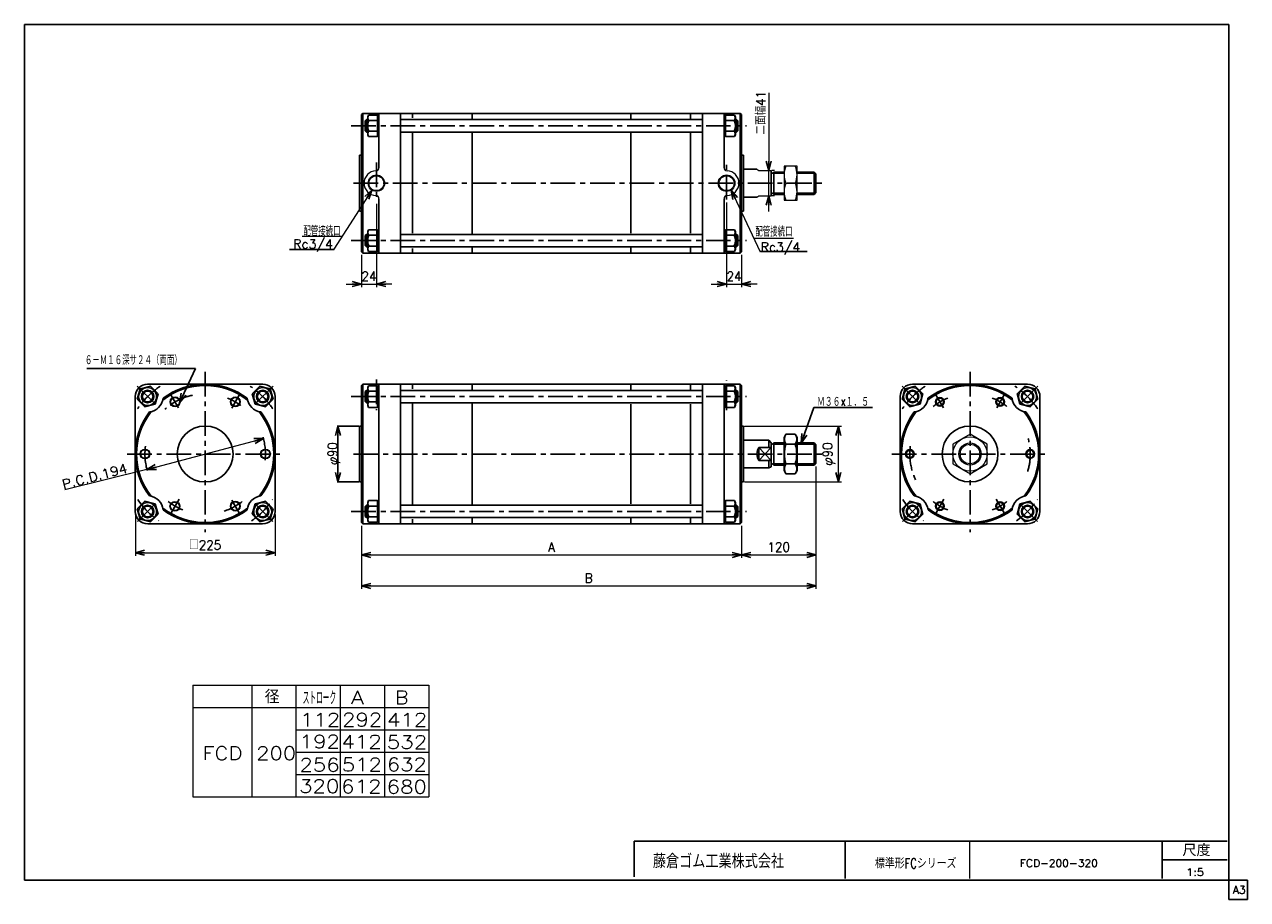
# Model space of a CAD drawing. Header units: millimetres. Extents: x -950 to 1020, y -702 to 708.
import ezdxf
from ezdxf.enums import TextEntityAlignment as Align

# ---------------------------------------------------------------- set-up
doc = ezdxf.new("R2010")
doc.units = ezdxf.units.MM
doc.header["$LTSCALE"] = 1.25
doc.linetypes.add('CENTER', pattern=[50.8, 31.75, -6.35, 6.35, -6.35])
doc.layers.add('ZUWAKU', color=7, linetype='Continuous')
doc.styles.add('FdaStyle0', font='txt.shx', dxfattribs={"width": 0.9375, "bigfont": 'bigfont'})
doc.dimstyles.new('DaDimRotatedStyle', dxfattribs={"dimtxt": 15, "dimasz": 15.000009, "dimexe": 5, "dimexo": 5, "dimgap": 5, "dimtad": 3, "dimdsep": 46, "dimtxsty": 'FdaStyle0', "dimblk1": 'OPEN30', "dimblk2": 'OPEN30', "dimsah": 1, "dimcen": 0.09, "dimclrd": 4, "dimclre": 4, "dimclrt": 4, "dimadec": 0, "dimazin": 2, "dimtfac": 1, "dimtdec": 4, "dimtmove": 0, "dimatfit": 0, "dimfxl": 1, "dimarcsym": 0})

# ---------------------------------------------------------------- blocks, each defined once
blk = doc.blocks.new('_OPEN30')
at = {"color": 0, "linetype": 'ByBlock', "lineweight": -2}
for p, q in [((-1, 0.267949), (0, 0)), ((0, 0), (-1, -0.267949)), ((0, 0), (-1, 0))]:
    blk.add_line(p, q, dxfattribs=at)
blk = doc.blocks.new('DC_GROUP_Φ200_1')
at = {"color": 4, "linetype": 'Continuous', "lineweight": 25}
for p, q in [((-763.8, 120.2), (-768.3, 103.5)), ((-747.1, 124.7), (-763.8, 120.2)), ((-734.8, 112.5), (-747.1, 124.7)), ((-768.3, 103.5), (-756.1, 91.3)), ((-739.3, 95.7), (-734.8, 112.5)), ((-756.1, 91.3), (-739.3, 95.7))]:
    blk.add_line(p, q, dxfattribs=at)
for radius in [14.5, 10, 8.65]:
    blk.add_circle((-751.6, 108), radius, dxfattribs=at)
blk = doc.blocks.new('DC_GROUP_Φ200_2')
at = {"color": 4, "linetype": 'Continuous', "lineweight": 25}
for p, q in [((-756.1, -60.5), (-768.3, -72.8)), ((-768.3, -72.8), (-763.8, -89.5)), ((-739.3, -65), (-756.1, -60.5)), ((-734.8, -81.8), (-739.3, -65)), ((-763.8, -89.5), (-747.1, -94)), ((-747.1, -94), (-734.8, -81.8))]:
    blk.add_line(p, q, dxfattribs=at)
for radius in [14.5, 10, 8.65]:
    blk.add_circle((-751.6, -77.3), radius, dxfattribs=at)
blk = doc.blocks.new('DC_GROUP_Φ200_3')
at = {"color": 4, "linetype": 'Continuous', "lineweight": 25}
for p, q in [((-395.6, -59.8), (-397.2, -62.6)), ((-397.2, -62.6), (-397.2, -91.6)), ((-381.2, -59.8), (-395.6, -59.8)), ((-381.2, -68.5), (-395.6, -68.5)), ((-381.2, -59.8), (-381.2, -94.5)), ((-381.2, -60.2), (-381.2, -94)), ((-381.2, -60.2), (-379.1, -60.2)), ((-395.6, -94.5), (-397.2, -91.6)), ((-381.2, -85.8), (-395.6, -85.8)), ((-381.2, -94.5), (-395.6, -94.5)), ((-381.2, -94), (-379.1, -94))]:
    blk.add_line(p, q, dxfattribs=at)
for centre, radius, start, end in [((-373.4, -77.1), 23.8, 158.7017, 201.2983), ((-388.1, -64.1), 8.66, 150, 210), ((-388.1, -90.1), 8.66, 150, 210)]:
    blk.add_arc(centre, radius, start, end, dxfattribs=at)
blk = doc.blocks.new('DC_GROUP_Φ200_4')
at = {"color": 4, "linetype": 'Continuous', "lineweight": 25}
for p, q in [((179, -60.2), (176.9, -60.2)), ((179, -94.5), (179, -59.8)), ((179, -59.8), (193.4, -59.8)), ((179, -94), (179, -60.2)), ((179, -68.5), (193.4, -68.5)), ((193.4, -59.8), (195, -62.6)), ((195, -91.6), (195, -62.6)), ((179, -94), (176.9, -94)), ((179, -85.8), (193.4, -85.8)), ((179, -94.5), (193.4, -94.5)), ((193.4, -94.5), (195, -91.6))]:
    blk.add_line(p, q, dxfattribs=at)
for centre, radius, start, end in [((185.9, -64.1), 8.66, 330, 30), ((171.2, -77.1), 23.8, 338.7017, 21.2983), ((185.9, -90.1), 8.66, 330, 30)]:
    blk.add_arc(centre, radius, start, end, dxfattribs=at)
blk = doc.blocks.new('DC_GROUP_Φ200_5')
at = {"color": 4, "linetype": 'Continuous', "lineweight": 25}
for p, q in [((276.5, 47.1), (273.5, 41.9)), ((273.5, 41.9), (273.5, -11.1)), ((291.4, 47.1), (276.5, 47.1)), ((291.4, 47.1), (294.5, 41.9)), ((294.5, 41.9), (294.5, -11.1)), ((291.4, 31.2), (276.5, 31.2)), ((276.5, -16.4), (273.5, -11.1)), ((291.4, -0.5), (276.5, -0.5)), ((291.4, -16.4), (276.5, -16.4)), ((291.4, -16.4), (294.5, -11.1))]:
    blk.add_line(p, q, dxfattribs=at)
for centre, radius, start, end in [((288.1, 39.2), 14.1, 145.6111, 214.3889), ((279.8, 39.2), 14.1, 325.6111, 34.3889), ((326.6, 15.4), 52.5, 162.4111, 197.5889), ((241.4, 15.4), 52.5, 342.4111, 17.5889), ((288.1, -8.5), 14.1, 145.6111, 214.3889), ((279.8, -8.5), 14.1, 325.6111, 34.3889)]:
    blk.add_arc(centre, radius, start, end, dxfattribs=at)
blk = doc.blocks.new('DC_GROUP_Φ200_6')
at = {"color": 4, "linetype": 'Continuous', "lineweight": 25}
for p, q in [((-583, 112.5), (-570.8, 124.7)), ((-570.8, 124.7), (-554.1, 120.2)), ((-554.1, 120.2), (-549.6, 103.5)), ((-578.6, 95.7), (-583, 112.5)), ((-549.6, 103.5), (-561.8, 91.3)), ((-561.8, 91.3), (-578.6, 95.7))]:
    blk.add_line(p, q, dxfattribs=at)
for radius in [14.5, 10, 8.65]:
    blk.add_circle((-566.3, 108), radius, dxfattribs=at)
blk = doc.blocks.new('DC_GROUP_Φ200_7')
at = {"color": 4, "linetype": 'Continuous', "lineweight": 25}
for p, q in [((-583, -81.8), (-578.6, -65)), ((-578.6, -65), (-561.8, -60.5)), ((-561.8, -60.5), (-549.6, -72.8)), ((-549.6, -72.8), (-554.1, -89.5)), ((-570.8, -94), (-583, -81.8)), ((-554.1, -89.5), (-570.8, -94))]:
    blk.add_line(p, q, dxfattribs=at)
for radius in [14.5, 10, 8.65]:
    blk.add_circle((-566.3, -77.3), radius, dxfattribs=at)
blk = doc.blocks.new('DC_GROUP_Φ200_8')
at = {"color": 4, "linetype": 'Continuous', "lineweight": 25}
for p, q in [((468.2, 120.2), (463.7, 103.5)), ((484.9, 124.7), (468.2, 120.2)), ((497.1, 112.5), (484.9, 124.7)), ((463.7, 103.5), (475.9, 91.3)), ((492.7, 95.7), (497.1, 112.5)), ((475.9, 91.3), (492.7, 95.7))]:
    blk.add_line(p, q, dxfattribs=at)
for radius in [14.5, 10, 8.65]:
    blk.add_circle((480.4, 108), radius, dxfattribs=at)
blk = doc.blocks.new('DC_GROUP_Φ200_9')
at = {"color": 4, "linetype": 'Continuous', "lineweight": 25}
for p, q in [((475.9, -60.5), (463.7, -72.8)), ((463.7, -72.8), (468.2, -89.5)), ((492.7, -65), (475.9, -60.5)), ((497.1, -81.8), (492.7, -65)), ((468.2, -89.5), (484.9, -94)), ((484.9, -94), (497.1, -81.8))]:
    blk.add_line(p, q, dxfattribs=at)
for radius in [14.5, 10, 8.65]:
    blk.add_circle((480.4, -77.3), radius, dxfattribs=at)
blk = doc.blocks.new('DC_GROUP_Φ200_10')
at = {"color": 4, "linetype": 'Continuous', "lineweight": 25}
for radius in [7, 5.95]:
    blk.add_circle((524.5, 99.4), radius, dxfattribs=at)
blk = doc.blocks.new('DC_GROUP_Φ200_11')
at = {"color": 4, "linetype": 'Continuous', "lineweight": 25}
for radius in [7, 5.95]:
    blk.add_circle((476, 15.4), radius, dxfattribs=at)
blk = doc.blocks.new('DC_GROUP_Φ200_12')
at = {"color": 4, "linetype": 'Continuous', "lineweight": 25}
for radius in [7, 5.95]:
    blk.add_circle((524.5, -68.6), radius, dxfattribs=at)
blk = doc.blocks.new('DC_GROUP_Φ200_13')
at = {"color": 4, "linetype": 'Continuous', "lineweight": 25}
for p, q in [((648.9, 112.5), (661.2, 124.7)), ((661.2, 124.7), (677.9, 120.2)), ((677.9, 120.2), (682.4, 103.5)), ((653.4, 95.7), (648.9, 112.5)), ((682.4, 103.5), (670.1, 91.3)), ((670.1, 91.3), (653.4, 95.7))]:
    blk.add_line(p, q, dxfattribs=at)
for radius in [14.5, 10, 8.65]:
    blk.add_circle((665.7, 108), radius, dxfattribs=at)
blk = doc.blocks.new('DC_GROUP_Φ200_14')
at = {"color": 4, "linetype": 'Continuous', "lineweight": 25}
for p, q in [((648.9, -81.8), (653.4, -65)), ((653.4, -65), (670.1, -60.5)), ((670.1, -60.5), (682.4, -72.8)), ((682.4, -72.8), (677.9, -89.5)), ((661.2, -94), (648.9, -81.8)), ((677.9, -89.5), (661.2, -94))]:
    blk.add_line(p, q, dxfattribs=at)
for radius in [14.5, 10, 8.65]:
    blk.add_circle((665.7, -77.3), radius, dxfattribs=at)
blk = doc.blocks.new('DC_GROUP_Φ200_15')
at = {"color": 4, "linetype": 'Continuous', "lineweight": 25}
for radius in [7, 5.95]:
    blk.add_circle((621.5, 99.4), radius, dxfattribs=at)
blk = doc.blocks.new('DC_GROUP_Φ200_16')
at = {"color": 4, "linetype": 'Continuous', "lineweight": 25}
for radius in [7, 5.95]:
    blk.add_circle((670, 15.4), radius, dxfattribs=at)
blk = doc.blocks.new('DC_GROUP_Φ200_17')
at = {"color": 4, "linetype": 'Continuous', "lineweight": 25}
for radius in [7, 5.95]:
    blk.add_circle((621.5, -68.6), radius, dxfattribs=at)
blk = doc.blocks.new('DC_GROUP_Φ200_18')
at = {"color": 4, "linetype": 'Continuous', "lineweight": 13}
for p, q in [((573, 47.1), (545.5, 31.2)), ((600.5, 31.2), (573, 47.1)), ((545.5, 31.2), (545.5, -0.5)), ((600.5, -0.5), (600.5, 31.2)), ((545.5, -0.5), (573, -16.4)), ((573, -16.4), (600.5, -0.5))]:
    blk.add_line(p, q, dxfattribs=at)
for radius in [27.5, 18, 15.8]:
    blk.add_circle((573, 15.4), radius, dxfattribs=at)
blk = doc.blocks.new('DC_GROUP_Φ200_19')
at = {"color": 4, "linetype": 'Continuous', "lineweight": 25}
for p, q in [((-395.6, 125.2), (-397.2, 122.4)), ((-397.2, 93.4), (-397.2, 122.4)), ((-381.2, 125.2), (-395.6, 125.2)), ((-381.2, 90.5), (-381.2, 125.2)), ((-381.2, 91), (-381.2, 124.8)), ((-381.2, 124.8), (-379.1, 124.8)), ((-381.2, 116.5), (-395.6, 116.5)), ((-381.2, 99.2), (-395.6, 99.2)), ((-395.6, 90.5), (-397.2, 93.4)), ((-381.2, 90.5), (-395.6, 90.5)), ((-381.2, 91), (-379.1, 91))]:
    blk.add_line(p, q, dxfattribs=at)
for centre, radius, start, end in [((-388.1, 120.9), 8.66, 150, 210), ((-373.4, 107.9), 23.8, 158.7017, 201.2983), ((-388.1, 94.9), 8.66, 150, 210)]:
    blk.add_arc(centre, radius, start, end, dxfattribs=at)
blk = doc.blocks.new('DC_GROUP_Φ200_20')
at = {"color": 4, "linetype": 'Continuous', "lineweight": 25}
for p, q in [((179, 124.8), (176.9, 124.8)), ((179, 125.2), (179, 90.5)), ((179, 125.2), (193.4, 125.2)), ((179, 124.8), (179, 91)), ((193.4, 125.2), (195, 122.4)), ((195, 122.4), (195, 93.4)), ((179, 116.5), (193.4, 116.5)), ((179, 99.2), (193.4, 99.2)), ((179, 91), (176.9, 91)), ((179, 90.5), (193.4, 90.5)), ((193.4, 90.5), (195, 93.4))]:
    blk.add_line(p, q, dxfattribs=at)
for centre, radius, start, end in [((185.9, 120.9), 8.66, 330, 30), ((171.2, 107.9), 23.8, 338.7017, 21.2983), ((185.9, 94.9), 8.66, 330, 30)]:
    blk.add_arc(centre, radius, start, end, dxfattribs=at)
blk = doc.blocks.new('DC_GROUP_Φ200_21')
at = {"color": 4, "linetype": 'Continuous', "lineweight": 25}
for p, q in [((-395.6, 376.5), (-397.2, 373.7)), ((-381.2, 376.5), (-395.6, 376.5)), ((-381.2, 376.5), (-381.2, 341.9)), ((-381.2, 376.1), (-381.2, 342.3)), ((-381.2, 376.1), (-379.1, 376.1)), ((-397.2, 373.7), (-397.2, 344.7)), ((-381.2, 367.9), (-395.6, 367.9)), ((-395.6, 341.9), (-397.2, 344.7)), ((-381.2, 350.5), (-395.6, 350.5)), ((-381.2, 341.9), (-395.6, 341.9)), ((-381.2, 342.3), (-379.1, 342.3))]:
    blk.add_line(p, q, dxfattribs=at)
for centre, radius, start, end in [((-388.1, 372.2), 8.66, 150, 210), ((-373.4, 359.2), 23.8, 158.7017, 201.2983), ((-388.1, 346.2), 8.66, 150, 210)]:
    blk.add_arc(centre, radius, start, end, dxfattribs=at)
blk = doc.blocks.new('DC_GROUP_Φ200_22')
at = {"color": 4, "linetype": 'Continuous', "lineweight": 25}
for p, q in [((179, 376.1), (176.9, 376.1)), ((179, 341.9), (179, 376.5)), ((179, 376.5), (193.4, 376.5)), ((179, 342.3), (179, 376.1)), ((193.4, 376.5), (195, 373.7)), ((179, 367.9), (193.4, 367.9)), ((195, 344.7), (195, 373.7)), ((179, 342.3), (176.9, 342.3)), ((179, 350.5), (193.4, 350.5)), ((179, 341.9), (193.4, 341.9)), ((193.4, 341.9), (195, 344.7))]:
    blk.add_line(p, q, dxfattribs=at)
for centre, radius, start, end in [((185.9, 372.2), 8.66, 330, 30), ((171.2, 359.2), 23.8, 338.7017, 21.2983), ((185.9, 346.2), 8.66, 330, 30)]:
    blk.add_arc(centre, radius, start, end, dxfattribs=at)
blk = doc.blocks.new('DC_GROUP_Φ200_23')
at = {"color": 4, "linetype": 'Continuous', "lineweight": 25}
for p, q in [((-395.6, 561.5), (-397.2, 558.7)), ((-397.2, 529.7), (-397.2, 558.7)), ((-381.2, 561.5), (-395.6, 561.5)), ((-381.2, 552.9), (-395.6, 552.9)), ((-381.2, 526.9), (-381.2, 561.5)), ((-381.2, 527.3), (-381.2, 561.1)), ((-381.2, 561.1), (-379.1, 561.1)), ((-381.2, 535.5), (-395.6, 535.5)), ((-395.6, 526.9), (-397.2, 529.7)), ((-381.2, 526.9), (-395.6, 526.9)), ((-381.2, 527.3), (-379.1, 527.3))]:
    blk.add_line(p, q, dxfattribs=at)
for centre, radius, start, end in [((-373.4, 544.2), 23.8, 158.7017, 201.2983), ((-388.1, 557.2), 8.66, 150, 210), ((-388.1, 531.2), 8.66, 150, 210)]:
    blk.add_arc(centre, radius, start, end, dxfattribs=at)
blk = doc.blocks.new('DC_GROUP_Φ200_24')
at = {"color": 4, "linetype": 'Continuous', "lineweight": 25}
for p, q in [((179, 561.1), (176.9, 561.1)), ((179, 561.5), (179, 526.9)), ((179, 561.5), (193.4, 561.5)), ((179, 561.1), (179, 527.3)), ((179, 552.9), (193.4, 552.9)), ((193.4, 561.5), (195, 558.7)), ((195, 558.7), (195, 529.7)), ((179, 535.5), (193.4, 535.5)), ((179, 527.3), (176.9, 527.3)), ((179, 526.9), (193.4, 526.9)), ((193.4, 526.9), (195, 529.7))]:
    blk.add_line(p, q, dxfattribs=at)
for centre, radius, start, end in [((185.9, 557.2), 8.66, 330, 30), ((171.2, 544.2), 23.8, 338.7017, 21.2983), ((185.9, 531.2), 8.66, 330, 30)]:
    blk.add_arc(centre, radius, start, end, dxfattribs=at)
blk = doc.blocks.new('DC_GROUP_Φ200_25')
at = {"color": 4, "linetype": 'Continuous', "lineweight": 13}
for p, q in [((294.5, 479.2), (273.5, 479.2)), ((273.5, 479.2), (273.5, 424.2)), ((294.5, 424.2), (294.5, 479.2)), ((276.5, 451.7), (291.4, 451.7)), ((273.5, 424.2), (294.5, 424.2))]:
    blk.add_line(p, q, dxfattribs=at)
for centre, start, end in [((306.1, 465.4), 155.068, 204.932), ((261.9, 465.4), 335.068, 24.932), ((306.1, 437.9), 155.068, 204.932), ((261.9, 437.9), 335.068, 24.932)]:
    blk.add_arc(centre, 32.6, start, end, dxfattribs=at)
blk = doc.blocks.new('*D26')
at = {"color": 4, "linetype": 'Continuous', "lineweight": 13}
for p, q in [((209.9, 60.4), (365.9, 60.4)), ((360.9, -29.6), (360.9, 60.4)), ((209.9, -29.6), (365.9, -29.6))]:
    blk.add_line(p, q, dxfattribs=at)
at = {"color": 4, "xscale": 15.00001393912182, "yscale": 14.99994636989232}
for p, rotation in [((360.9, 60.4), 90), ((360.9, -29.6), 270)]:
    blk.add_blockref('_OPEN30', p, dxfattribs=dict(at, rotation=rotation))
at = {"color": 4, "insert": (355.9, 15.4), "char_height": 15, "width": 75, "attachment_point": 8, "rotation": 90, "style": 'FdaStyle0'}
blk.add_mtext('\\T1.00;φ90', dxfattribs=at)
blk = doc.blocks.new('*D27')
at = {"color": 4, "linetype": 'Continuous', "lineweight": 13}
for p, q in [((-771.4, -82.1), (-771.4, -148.8)), ((-546.4, -82.1), (-546.4, -148.8)), ((-771.4, -143.8), (-546.4, -143.8))]:
    blk.add_line(p, q, dxfattribs=at)
at = {"color": 4, "xscale": 15.00001393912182, "yscale": 14.99994636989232}
for p, rotation in [((-771.4, -143.8), 180), ((-546.4, -143.8), 360)]:
    blk.add_blockref('_OPEN30', p, dxfattribs=dict(at, rotation=rotation))
at = {"color": 4, "insert": (-658.9, -138.8), "char_height": 15, "width": 93.75, "attachment_point": 8, "style": 'FdaStyle0'}
blk.add_mtext('\\T1.00;□225', dxfattribs=at)
blk = doc.blocks.new('*D28')
at = {"color": 4, "linetype": 'Continuous', "lineweight": 13}
for p, q in [((-407.1, -100.1), (-407.1, -152.1)), ((204.9, -100.1), (204.9, -152.1)), ((-407.1, -147.1), (204.9, -147.1))]:
    blk.add_line(p, q, dxfattribs=at)
at = {"color": 4, "xscale": 15.00001393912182, "yscale": 14.99994636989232}
for p, rotation in [((-407.1, -147.1), 180), ((204.9, -147.1), 360)]:
    blk.add_blockref('_OPEN30', p, dxfattribs=dict(at, rotation=rotation))
at = {"color": 4, "insert": (-101.1, -142.1), "char_height": 15, "width": 37.5, "attachment_point": 8, "style": 'FdaStyle0'}
blk.add_mtext('\\T1.00;A', dxfattribs=at)
blk = doc.blocks.new('*D29')
at = {"color": 4, "linetype": 'Continuous', "lineweight": 13}
for p, q in [((324.9, -4.6), (324.9, -152.1)), ((204.9, -100.1), (204.9, -152.1)), ((204.9, -147.1), (324.9, -147.1))]:
    blk.add_line(p, q, dxfattribs=at)
at = {"color": 4, "xscale": 15.00001393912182, "yscale": 14.99994636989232}
for p, rotation in [((204.9, -147.1), 180), ((324.9, -147.1), 360)]:
    blk.add_blockref('_OPEN30', p, dxfattribs=dict(at, rotation=rotation))
at = {"color": 4, "insert": (264.9, -142.1), "char_height": 15, "width": 75, "attachment_point": 8, "style": 'FdaStyle0'}
blk.add_mtext('\\T1.00;120', dxfattribs=at)
blk = doc.blocks.new('*D30')
at = {"color": 4, "linetype": 'Continuous', "lineweight": 13}
for p, q in [((324.9, -4.6), (324.9, -202.1)), ((-407.1, -100.1), (-407.1, -202.1)), ((-407.1, -197.1), (324.9, -197.1))]:
    blk.add_line(p, q, dxfattribs=at)
at = {"color": 4, "xscale": 15.00001393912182, "yscale": 14.99994636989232}
for p, rotation in [((-407.1, -197.1), 180), ((324.9, -197.1), 360)]:
    blk.add_blockref('_OPEN30', p, dxfattribs=dict(at, rotation=rotation))
at = {"color": 4, "insert": (-41.1, -192.1), "char_height": 15, "width": 37.5, "attachment_point": 8, "style": 'FdaStyle0'}
blk.add_mtext('\\T1.00;B', dxfattribs=at)
blk = doc.blocks.new('DC_GROUP_Φ200_26')
at = {"color": 4, "linetype": 'Continuous', "lineweight": 13}
for radius in [8, 6.92]:
    blk.add_circle((-707.4, 99.4), radius, dxfattribs=at)
blk = doc.blocks.new('DC_GROUP_Φ200_27')
at = {"color": 4, "linetype": 'Continuous', "lineweight": 13}
for radius in [8, 6.92]:
    blk.add_circle((-610.4, 99.4), radius, dxfattribs=at)
blk = doc.blocks.new('DC_GROUP_Φ200_28')
at = {"color": 4, "linetype": 'Continuous', "lineweight": 13}
for radius in [8, 6.92]:
    blk.add_circle((-561.9, 15.4), radius, dxfattribs=at)
blk = doc.blocks.new('DC_GROUP_Φ200_29')
at = {"color": 4, "linetype": 'Continuous', "lineweight": 13}
for radius in [8, 6.92]:
    blk.add_circle((-610.4, -68.6), radius, dxfattribs=at)
blk = doc.blocks.new('DC_GROUP_Φ200_30')
at = {"color": 4, "linetype": 'Continuous', "lineweight": 13}
for radius in [8, 6.92]:
    blk.add_circle((-707.6, -68.9), radius, dxfattribs=at)
blk = doc.blocks.new('DC_GROUP_Φ200_31')
at = {"color": 4, "linetype": 'Continuous', "lineweight": 13}
for radius in [8, 6.92]:
    blk.add_circle((-755.9, 15.4), radius, dxfattribs=at)
blk = doc.blocks.new('DA_IMAGEDIMGROUP_1')
at = {"color": 4, "linetype": 'Continuous', "lineweight": 13}
for p, q in [((248.9, 597.5), (248.9, 472.2)), ((248.9, 431.2), (248.9, 472.2)), ((257.9, 472.2), (253.9, 472.2)), ((248.9, 406.2), (248.9, 431.2)), ((257.9, 431.2), (253.9, 431.2))]:
    blk.add_line(p, q, dxfattribs=at)
at = {"color": 4, "xscale": 15.00001393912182, "yscale": 14.99994636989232}
for p, rotation in [((248.9, 472.2), 270), ((248.9, 431.2), 90)]:
    blk.add_blockref('_OPEN30', p, dxfattribs=dict(at, rotation=rotation))
at = {"color": 4, "insert": (243.9, 530), "char_height": 15, "width": 112.5, "attachment_point": 7, "rotation": 90, "style": 'FdaStyle0'}
blk.add_mtext('\\T1.00;二面幅41', dxfattribs=at)
blk = doc.blocks.new('DA_IMAGEDIMGROUP_2')
at = {"color": 4, "linetype": 'Continuous', "lineweight": 13}
for p, q in [((-383.1, 418.6), (-383.1, 284.2)), ((-407.1, 336.2), (-407.1, 284.2)), ((-432.1, 289.2), (-407.1, 289.2)), ((-407.1, 289.2), (-383.1, 289.2)), ((-358.1, 289.2), (-383.1, 289.2))]:
    blk.add_line(p, q, dxfattribs=at)
at = {"color": 4, "xscale": 15.00001393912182, "yscale": 14.99994636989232}
for p, rotation in [((-407.1, 289.2), 360), ((-383.1, 289.2), 180)]:
    blk.add_blockref('_OPEN30', p, dxfattribs=dict(at, rotation=rotation))
at = {"color": 4, "insert": (-395.1, 294.2), "char_height": 15, "width": 48.75, "attachment_point": 8, "style": 'FdaStyle0'}
blk.add_mtext('\\T1.00;24', dxfattribs=at)
blk = doc.blocks.new('DA_IMAGEDIMGROUP_3')
at = {"color": 4, "linetype": 'Continuous', "lineweight": 13}
for p, q in [((180.9, 420.7), (180.9, 284.2)), ((204.9, 336.2), (204.9, 284.2)), ((155.9, 289.2), (180.9, 289.2)), ((180.9, 289.2), (204.9, 289.2)), ((229.9, 289.2), (204.9, 289.2))]:
    blk.add_line(p, q, dxfattribs=at)
at = {"color": 4, "xscale": 15.00001393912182, "yscale": 14.99994636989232}
for p, rotation in [((180.9, 289.2), 360), ((204.9, 289.2), 180)]:
    blk.add_blockref('_OPEN30', p, dxfattribs=dict(at, rotation=rotation))
at = {"color": 4, "insert": (192.9, 294.2), "char_height": 15, "width": 48.75, "attachment_point": 8, "style": 'FdaStyle0'}
blk.add_mtext('\\T1.00;24', dxfattribs=at)

msp = doc.modelspace()

# ---------------------------------------------------------------- linework, layer by layer
at = {"color": 4, "linetype": 'Continuous', "lineweight": 25}
for p, q in [((-405.099, 564.2), (-407.099, 562.2)), ((-405.099, 564.2), (-407.099, 562.2)), ((-407.099, 496.7), (-407.099, 562.2)), ((-407.099, 451.7), (-407.099, 562.2)), ((-405.099, 564.2), (202.901, 564.2)), ((-405.099, 564.2), (202.901, 564.2)), ((-405.099, 451.7), (-405.099, 564.2)), ((-399.099, 554.2), (-401.099, 552.2)), ((-401.099, 536.2), (-401.099, 552.2)), ((-400.699, 552.6), (-397.199, 552.6)), ((-397.199, 554.2), (-399.099, 554.2)), ((-399.099, 534.2), (-399.099, 554.2)), ((-379.099, 476.68), (-379.099, 564.2)), ((-344.099, 451.7), (-344.099, 564.2)), ((141.901, 554.2), (-344.099, 554.2)), ((-324.999, 556.823), (-324.999, 564.2)), ((-228.899, 564.2), (-228.899, 555.593)), ((26.701, 555.758), (26.701, 564.2)), ((122.801, 555.758), (122.801, 564.2)), ((141.901, 451.7), (141.901, 564.2)), ((176.901, 476.68), (176.901, 564.2)), ((195.001, 554.2), (196.901, 554.2)), ((198.501, 552.6), (195.001, 552.6)), ((196.901, 554.2), (198.901, 552.2)), ((196.901, 554.2), (196.901, 534.2)), ((198.901, 552.2), (198.901, 536.2)), ((202.901, 564.2), (204.901, 562.2)), ((202.901, 564.2), (204.901, 562.2)), ((202.901, 451.7), (202.901, 564.2)), ((204.901, 496.7), (204.901, 562.2)), ((204.901, 451.7), (204.901, 562.2)), ((-399.099, 534.2), (-401.099, 536.2)), ((-400.699, 535.8), (-397.199, 535.8)), ((-397.199, 534.2), (-399.099, 534.2)), ((141.901, 534.2), (-344.099, 534.2)), ((-324.999, 451.7), (-324.999, 532.311)), ((-228.899, 533.021), (-228.899, 451.7)), ((26.701, 451.7), (26.701, 532.157)), ((122.801, 451.7), (122.801, 532.157)), ((198.501, 535.8), (195.001, 535.8)), ((195.001, 534.2), (196.901, 534.2)), ((196.901, 534.2), (198.901, 536.2)), ((-410.099, 496.7), (-407.099, 496.7)), ((-410.099, 496.7), (-410.099, 406.7)), ((-410.099, 496.7), (-407.099, 496.7)), ((204.901, 496.7), (207.901, 496.7)), ((207.901, 451.7), (207.901, 496.7)), ((207.901, 474.2), (229.861, 474.2)), ((252.901, 472.2), (252.901, 431.065)), ((256.901, 469.7), (273.481, 469.7)), ((256.901, 469.7), (256.901, 433.7)), ((256.901, 467.7), (273.481, 467.7)), ((294.481, 469.7), (321.901, 469.7)), ((294.481, 467.7), (323.901, 467.7)), ((324.901, 466.7), (321.901, 469.7)), ((321.901, 469.7), (321.901, 433.7)), ((324.901, 466.7), (324.901, 436.7)), ((-407.099, 451.7), (-407.099, 341.2)), ((-405.099, 451.7), (-405.099, 339.2)), ((-344.099, 451.7), (-344.099, 339.2)), ((-324.999, 451.7), (-324.999, 371.089)), ((-228.899, 370.378), (-228.899, 451.7)), ((26.701, 451.7), (26.701, 371.243)), ((122.801, 451.7), (122.801, 371.243)), ((141.901, 451.7), (141.901, 339.2)), ((202.901, 451.7), (202.901, 339.2)), ((204.901, 451.7), (204.901, 341.2)), ((207.901, 451.7), (207.901, 406.7)), ((256.901, 435.7), (273.481, 435.7)), ((256.901, 433.7), (273.481, 433.7)), ((294.481, 435.7), (323.901, 435.7)), ((294.481, 433.7), (321.901, 433.7)), ((324.901, 436.7), (321.901, 433.7)), ((-379.099, 426.72), (-379.099, 339.2)), ((176.901, 426.72), (176.901, 339.2)), ((207.901, 429.2), (229.861, 429.2)), ((-410.099, 406.7), (-407.099, 406.7)), ((204.901, 406.7), (207.901, 406.7)), ((-399.099, 369.2), (-401.099, 367.2)), ((-401.099, 367.2), (-401.099, 351.2)), ((-400.699, 367.6), (-397.199, 367.6)), ((-397.199, 369.2), (-399.099, 369.2)), ((-399.099, 369.2), (-399.099, 349.2)), ((141.901, 369.2), (-344.099, 369.2)), ((195.001, 369.2), (196.901, 369.2)), ((198.501, 367.6), (195.001, 367.6)), ((196.901, 369.2), (198.901, 367.2)), ((196.901, 349.2), (196.901, 369.2)), ((198.901, 351.2), (198.901, 367.2)), ((-522.874, 345.066), (-451.275, 345.066)), ((-405.099, 339.2), (-407.099, 341.2)), ((-405.099, 339.2), (202.901, 339.2)), ((-399.099, 349.2), (-401.099, 351.2)), ((-400.699, 350.8), (-397.199, 350.8)), ((-397.199, 349.2), (-399.099, 349.2)), ((141.901, 349.2), (-344.099, 349.2)), ((-324.999, 346.577), (-324.999, 339.2)), ((-228.899, 339.2), (-228.899, 347.806)), ((26.701, 347.641), (26.701, 339.2)), ((122.801, 347.641), (122.801, 339.2)), ((198.501, 350.8), (195.001, 350.8)), ((195.001, 349.2), (196.901, 349.2)), ((196.901, 349.2), (198.901, 351.2)), ((202.901, 339.2), (204.901, 341.2)), ((310.939, 341.43), (235.681, 341.43)), ((-849.464, 153.265), (-674.425, 153.265)), ((-700.134, 98.04), (-674.425, 153.265)), ((-751.574, 127.861), (-658.943, 127.861)), ((-566.312, 127.861), (-658.943, 127.861)), ((-405.099, 127.861), (-407.099, 125.861)), ((-405.099, 127.861), (-407.099, 125.861)), ((-407.099, 60.361), (-407.099, 125.861)), ((-407.099, 15.361), (-407.099, 125.861)), ((-405.099, 127.861), (202.901, 127.861)), ((-405.099, 127.861), (202.901, 127.861)), ((-405.099, 15.361), (-405.099, 127.861)), ((-379.099, 15.361), (-379.099, 127.861)), ((-344.099, 15.361), (-344.099, 127.861)), ((-324.999, 120.484), (-324.999, 127.861)), ((-228.899, 127.861), (-228.899, 119.254)), ((26.701, 119.419), (26.701, 127.861)), ((122.801, 119.419), (122.801, 127.861)), ((141.901, 15.361), (141.901, 127.861)), ((176.901, 15.361), (176.901, 127.861)), ((202.901, 127.861), (204.901, 125.861)), ((202.901, 127.861), (204.901, 125.861)), ((202.901, 15.361), (202.901, 127.861)), ((204.901, 60.361), (204.901, 125.861)), ((204.901, 15.361), (204.901, 125.861)), ((480.404, 127.861), (573.035, 127.861)), ((665.666, 127.861), (573.035, 127.861)), ((-771.443, 107.992), (-771.443, -77.139)), ((-546.443, 107.992), (-546.443, -77.139)), ((-399.099, 117.861), (-401.099, 115.861)), ((-401.099, 99.861), (-401.099, 115.861)), ((-399.099, 97.861), (-401.099, 99.861)), ((-400.699, 116.261), (-397.199, 116.261)), ((-400.699, 99.461), (-397.199, 99.461)), ((-397.199, 117.861), (-399.099, 117.861)), ((-399.099, 97.861), (-399.099, 117.861)), ((141.901, 117.861), (-344.099, 117.861)), ((195.001, 117.861), (196.901, 117.861)), ((198.501, 116.261), (195.001, 116.261)), ((198.501, 99.461), (195.001, 99.461)), ((196.901, 117.861), (198.901, 115.861)), ((196.901, 117.861), (196.901, 97.861)), ((196.901, 97.861), (198.901, 99.861)), ((198.901, 115.861), (198.901, 99.861)), ((460.535, 107.992), (460.535, -77.139)), ((685.535, 107.992), (685.535, -77.139)), ((-397.199, 97.861), (-399.099, 97.861)), ((141.901, 97.861), (-344.099, 97.861)), ((-324.999, 15.361), (-324.999, 95.972)), ((-228.899, 96.682), (-228.899, 15.361)), ((26.701, 15.361), (26.701, 95.818)), ((122.801, 15.361), (122.801, 95.818)), ((195.001, 97.861), (196.901, 97.861)), ((301.072, 33.019), (321.68, 90.451)), ((321.68, 90.451), (416.188, 90.451)), ((-411.299, 60.361), (-446.299, 60.361)), ((-445.099, 60.361), (-445.099, -29.639)), ((-410.099, 60.361), (-407.099, 60.361)), ((-410.099, 60.361), (-410.099, -29.639)), ((-410.099, 60.361), (-407.099, 60.361)), ((204.901, 60.361), (207.901, 60.361)), ((207.901, 15.361), (207.901, 60.361)), ((207.901, 37.861), (248.901, 37.861)), ((232.901, 25.961), (232.901, 4.761)), ((232.901, 25.961), (252.901, 25.961)), ((232.901, 25.961), (252.901, 4.761)), ((252.901, 25.961), (232.901, 4.761)), ((248.901, 37.861), (248.901, 25.961)), ((248.901, 37.861), (252.911, 33.491)), ((252.901, 33.472), (252.901, -5.274)), ((256.901, 33.361), (273.481, 33.361)), ((256.901, 33.361), (256.901, -2.639)), ((256.901, 31.361), (273.481, 31.361)), ((294.481, 33.361), (321.901, 33.361)), ((294.481, 31.361), (323.901, 31.361)), ((324.901, 30.361), (321.901, 33.361)), ((321.901, 33.361), (321.901, -2.639)), ((324.901, 30.361), (324.901, 0.361)), ((-407.099, 15.361), (-407.099, -95.139)), ((-405.099, 15.361), (-405.099, -97.139)), ((-379.099, 15.361), (-379.099, -97.139)), ((-344.099, 15.361), (-344.099, -97.139)), ((-324.999, 15.361), (-324.999, -65.25)), ((-228.899, -65.961), (-228.899, 15.361)), ((26.701, 15.361), (26.701, -65.096)), ((122.801, 15.361), (122.801, -65.096)), ((141.901, 15.361), (141.901, -97.139)), ((176.901, 15.361), (176.901, -97.139)), ((202.901, 15.361), (202.901, -97.139)), ((204.901, 15.361), (204.901, -95.139)), ((207.901, 15.361), (207.901, -29.639)), ((232.901, 4.761), (252.901, 4.761)), ((248.901, 4.761), (248.901, -7.139)), ((324.901, 0.361), (321.901, -2.639)), ((207.901, -7.139), (248.901, -7.139)), ((252.901, -5.274), (248.901, -7.139)), ((256.901, -0.639), (273.481, -0.639)), ((256.901, -2.639), (273.481, -2.639)), ((294.481, -0.639), (323.901, -0.639)), ((294.481, -2.639), (321.901, -2.639)), ((-411.299, -29.639), (-446.299, -29.639)), ((-410.099, -29.639), (-407.099, -29.639)), ((204.901, -29.639), (207.901, -29.639)), ((-399.099, -67.139), (-401.099, -69.139)), ((-401.099, -69.139), (-401.099, -85.139)), ((-400.699, -68.739), (-397.199, -68.739)), ((-397.199, -67.139), (-399.099, -67.139)), ((-399.099, -67.139), (-399.099, -87.139)), ((141.901, -67.139), (-344.099, -67.139)), ((195.001, -67.139), (196.901, -67.139)), ((198.501, -68.739), (195.001, -68.739)), ((196.901, -67.139), (198.901, -69.139)), ((196.901, -87.139), (196.901, -67.139)), ((198.901, -85.139), (198.901, -69.139)), ((-751.443, -97.139), (-658.943, -97.139)), ((-566.443, -97.139), (-658.943, -97.139)), ((-405.099, -97.139), (-407.099, -95.139)), ((-405.099, -97.139), (202.901, -97.139)), ((-399.099, -87.139), (-401.099, -85.139)), ((-400.699, -85.539), (-397.199, -85.539)), ((-397.199, -87.139), (-399.099, -87.139)), ((141.901, -87.139), (-344.099, -87.139)), ((-324.999, -89.762), (-324.999, -97.139)), ((-228.899, -97.139), (-228.899, -88.533)), ((26.701, -88.698), (26.701, -97.139)), ((122.801, -88.698), (122.801, -97.139)), ((198.501, -85.539), (195.001, -85.539)), ((195.001, -87.139), (196.901, -87.139)), ((196.901, -87.139), (198.901, -85.139)), ((202.901, -97.139), (204.901, -95.139)), ((480.535, -97.139), (573.035, -97.139)), ((665.535, -97.139), (573.035, -97.139))]:
    msp.add_line(p, q, dxfattribs=at)
at = {"color": 4, "linetype": 'CENTER', "lineweight": 25}
for p, q in [((-423.744, 544.2), (213.092, 544.2)), ((-383.099, 485.059), (-383.099, 423.568)), ((180.901, 425.707), (180.901, 485.594)), ((-419.948, 451.7), (338.092, 451.7)), ((-423.744, 359.2), (213.092, 359.2)), ((-658.943, 147.846), (-658.943, -110.527)), ((573.035, 147.846), (573.035, -110.527)), ((-768.223, 124.641), (-733.97, 90.388)), ((-549.662, 124.641), (-583.916, 90.388)), ((-383.099, 135.387), (-383.099, 85.795)), ((180.901, 86.269), (180.901, 134.39)), ((463.754, 124.641), (498.007, 90.388)), ((682.315, 124.641), (648.062, 90.388)), ((-713.497, 109.851), (-701.893, 89.753)), ((-603.693, 111.057), (-616.179, 89.431)), ((-423.744, 107.861), (213.092, 107.861)), ((518.48, 109.851), (530.084, 89.753)), ((627.589, 109.851), (615.985, 89.753)), ((-784.665, 15.361), (-534.542, 15.361)), ((-419.948, 15.361), (338.092, 15.361)), ((447.312, 15.361), (697.435, 15.361)), ((-701.027, -57.53), (-714.193, -80.335)), ((-616.075, -58.889), (-603.693, -80.335)), ((530.951, -57.53), (517.785, -80.335)), ((615.118, -57.53), (628.285, -80.335)), ((-767.835, -93.532), (-734.803, -60.5)), ((-550.051, -93.532), (-583.082, -60.5)), ((-423.744, -77.139), (213.092, -77.139)), ((464.142, -93.532), (497.174, -60.5)), ((681.927, -93.532), (648.895, -60.5))]:
    msp.add_line(p, q, dxfattribs=at)
at = {"color": 4, "linetype": 'Continuous', "lineweight": 13}
for p, q in [((229.861, 474.2), (232.901, 472.2)), ((232.901, 472.2), (252.901, 472.2)), ((273.481, 469.7), (273.481, 433.7)), ((-390.465, 440.754), (-451.932, 345.49)), ((188.501, 440.727), (235.195, 341.202)), ((229.861, 429.2), (232.901, 431.2)), ((232.901, 431.2), (252.901, 431.2)), ((-438.948, 365.613), (-502.948, 365.613)), ((224.877, 363.194), (288.877, 363.194)), ((-752.723, -9.422), (-565.162, 40.144)), ((-752.723, -9.422), (-884.852, -42.083)), ((-679.026, -357.227), (-298.828, -357.227)), ((-679.026, -357.227), (-679.026, -537.227)), ((-583.915, -357.227), (-583.915, -537.227)), ((-512.644, -357.227), (-512.644, -537.227)), ((-441.372, -357.227), (-441.372, -537.227)), ((-370.1, -357.227), (-370.1, -537.227)), ((-298.828, -357.227), (-298.828, -537.227)), ((-679.026, -393.227), (-298.828, -393.227)), ((-512.644, -429.227), (-298.828, -429.227)), ((-512.475, -465.227), (-298.828, -465.227)), ((-512.644, -501.227), (-298.828, -501.227)), ((-679.026, -537.227), (-298.828, -537.227))]:
    msp.add_line(p, q, dxfattribs=at)
for centre, radius in [((-383.099, 451.7), 13.194), ((-383.099, 451.7), 11.994), ((180.901, 451.7), 13.347), ((180.901, 451.7), 11.994)]:
    msp.add_circle(centre, radius, dxfattribs=at)
for centre, radius, start, end in [((-384.099, 476.68), 5, 272.292443, 0), ((181.901, 476.68), 5, 180, 267.707557), ((-383.099, 451.7), 20, 92.292443, 267.707557), ((180.901, 451.7), 20, 272.292443, 87.707557), ((-384.099, 426.72), 5, 0, 87.707557), ((181.901, 426.72), 5, 92.292443, 180)]:
    msp.add_arc(centre, radius, start, end, dxfattribs=at)
at = {"color": 4, "linetype": 'Continuous', "lineweight": 25}
for centre, radius, start, end in [((254.901, 469.7), 2, 176.195233, 0), ((254.901, 433.7), 2, 0, 180), ((-751.574, 107.992), 20, 90, 180), ((-658.943, 15.361), 110.5, 90, 128.181732), ((-658.943, 15.361), 112.5, 90, 127.057453), ((-658.943, 15.361), 112.5, 52.942547, 90), ((-658.943, 15.361), 110.5, 51.818268, 90), ((-566.312, 107.992), 20, 0, 90), ((480.404, 107.992), 20, 90, 180), ((573.035, 15.361), 110.5, 90, 128.181732), ((573.035, 15.361), 112.5, 90, 127.057453), ((573.035, 15.361), 112.5, 52.942547, 90), ((573.035, 15.361), 110.5, 51.818268, 90), ((665.666, 107.992), 20, 0, 90), ((-751.574, 107.992), 25, 276.551551, 353.448449), ((-566.312, 107.992), 25, 186.551551, 263.448449), ((480.404, 107.992), 25, 276.551551, 353.448449), ((665.666, 107.992), 25, 186.551551, 263.448449), ((-658.943, 15.361), 112.5, 142.942547, 216.956384), ((-658.943, 15.361), 110.5, 141.818268, 218.051913), ((-658.943, 15.361), 110.5, 321.948087, 38.181732), ((-658.943, 15.361), 112.5, 323.043616, 37.057453), ((573.035, 15.361), 112.5, 142.942547, 216.956384), ((573.035, 15.361), 110.5, 141.818268, 218.051913), ((573.035, 15.361), 110.5, 321.948087, 38.181732), ((573.035, 15.361), 112.5, 323.043616, 37.057453), ((-658.943, 15.361), 45, 90, 270), ((-658.943, 15.361), 45, 270, 90), ((573.035, 15.361), 45, 90, 270), ((573.035, 15.361), 45, 270, 90), ((249.861, 15.361), 20, 147.994545, 212.005455), ((254.901, 33.361), 2, 176.195233, 0), ((254.901, -2.639), 2, 0, 180), ((-751.443, -77.139), 25, 5.974146, 84.025854), ((-566.443, -77.139), 25, 95.974146, 174.025854), ((480.535, -77.139), 25, 5.974146, 84.025854), ((665.535, -77.139), 25, 95.974146, 174.025854), ((-751.443, -77.139), 20, 180, 270), ((-658.943, 15.361), 110.5, 231.948087, 270), ((-658.943, 15.361), 112.5, 233.043616, 270), ((-658.943, 15.361), 110.5, 270, 308.051913), ((-658.943, 15.361), 112.5, 270, 306.956384), ((-566.443, -77.139), 20, 270, 0), ((480.535, -77.139), 20, 180, 270), ((573.035, 15.361), 110.5, 231.948087, 270), ((573.035, 15.361), 112.5, 233.043616, 270), ((573.035, 15.361), 110.5, 270, 308.051913), ((573.035, 15.361), 112.5, 270, 306.956384), ((665.535, -77.139), 20, 270, 0)]:
    msp.add_arc(centre, radius, start, end, dxfattribs=at)
at = {"color": 4, "linetype": 'CENTER', "lineweight": 25}
for centre, radius, start, end in [((-658.943, 15.361), 131, 123.455708, 146.372638), ((-658.943, 15.361), 131, 33.627362, 56.544292), ((573.035, 15.361), 131, 123.455708, 146.372638), ((573.035, 15.361), 131, 33.627362, 56.544292), ((-658.943, 15.361), 97, 101.985944, 131.873839), ((-658.943, 15.361), 97, 53.655619, 68.233265), ((573.035, 15.361), 97, 111.490368, 127.76944), ((573.035, 15.361), 97, 52.23056, 68.509632), ((-658.943, 15.361), 97, 354.015059, 16.113661), ((573.035, 15.361), 97, 343.124993, 14.803033), ((-658.943, 15.361), 97, 172.54003, 196.875007), ((573.035, 15.361), 97, 172.54003, 208.804428), ((-658.943, 15.361), 131, 214.072543, 235.205011), ((-658.943, 15.361), 131, 304.794989, 325.927457), ((573.035, 15.361), 131, 214.072543, 235.205011), ((573.035, 15.361), 131, 304.794989, 325.927457), ((-658.943, 15.361), 97, 232.166975, 248.363148), ((-658.943, 15.361), 97, 288.328478, 307.816252), ((573.035, 15.361), 97, 232.166975, 248.363148), ((573.035, 15.361), 97, 291.636852, 307.833025)]:
    msp.add_arc(centre, radius, start, end, dxfattribs=at)
at = {"layer": 'ZUWAKU', "color": 5, "linetype": 'Continuous', "lineweight": 25}
for p, q in [((-950, -671.25), (-950, 707.5)), ((990, 707.5), (-950, 707.5)), ((990, -702.5), (990, 707.5)), ((1020, -671.25), (-950, -671.25)), ((1020, -702.5), (1020, -671.25)), ((990, -702.5), (1020, -702.5))]:
    msp.add_line(p, q, dxfattribs=at)
at = {"layer": 'ZUWAKU', "color": 4, "linetype": 'Continuous', "lineweight": 25}
for p, q in [((32.058, -608.693), (987.058, -608.693)), ((32.058, -666.017), (32.058, -608.693)), ((372.058, -608.693), (372.058, -668.693)), ((882.734, -668.693), (882.734, -608.693)), ((882.734, -638.693), (987.058, -638.693))]:
    msp.add_line(p, q, dxfattribs=at)
at = {"layer": 'ZUWAKU', "color": 4, "linetype": 'Continuous', "lineweight": 13}
msp.add_line((572.058, -608.693), (572.058, -668.693), dxfattribs=at)

# ---------------------------------------------------------------- block references
at = {"linetype": 'Continuous'}
for name in ['DA_IMAGEDIMGROUP_1', 'DC_GROUP_Φ200_23', 'DC_GROUP_Φ200_24', 'DC_GROUP_Φ200_25', 'DA_IMAGEDIMGROUP_2', 'DA_IMAGEDIMGROUP_3', 'DC_GROUP_Φ200_21', 'DC_GROUP_Φ200_22', 'DC_GROUP_Φ200_1', 'DC_GROUP_Φ200_6', 'DC_GROUP_Φ200_19', 'DC_GROUP_Φ200_20', 'DC_GROUP_Φ200_8', 'DC_GROUP_Φ200_13', 'DC_GROUP_Φ200_26', 'DC_GROUP_Φ200_27', 'DC_GROUP_Φ200_10', 'DC_GROUP_Φ200_15', 'DC_GROUP_Φ200_5', 'DC_GROUP_Φ200_18', 'DC_GROUP_Φ200_31', 'DC_GROUP_Φ200_28', 'DC_GROUP_Φ200_11', 'DC_GROUP_Φ200_16', 'DC_GROUP_Φ200_2', 'DC_GROUP_Φ200_30', 'DC_GROUP_Φ200_29', 'DC_GROUP_Φ200_7', 'DC_GROUP_Φ200_3', 'DC_GROUP_Φ200_4', 'DC_GROUP_Φ200_9', 'DC_GROUP_Φ200_12', 'DC_GROUP_Φ200_17', 'DC_GROUP_Φ200_14']:
    msp.add_blockref(name, (0, 0), dxfattribs=at)
at = {"color": 4, "xscale": 15.00001393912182, "yscale": 14.99994636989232}
for p, rotation in [((-390.465, 440.754), 57.16885177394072), ((188.501, 440.727), 115.1347289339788), ((-700.134, 98.04), 245.0366054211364), ((-445.099, 60.361), 90), ((-565.162, 40.144), 14.80303290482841), ((301.072, 33.019), 250.2615309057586), ((-752.723, -9.422), 194.8030329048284), ((-445.099, -29.639), 270)]:
    msp.add_blockref('_OPEN30', p, dxfattribs=dict(at, rotation=rotation))

# ---------------------------------------------------------------- texts
at = {"color": 4, "style": 'FdaStyle0'}
for s, height, width, p, p2 in [('配管接続口', 15, 0.666667, (-500.794, 366.813), (-440.794, 366.813)), ('配管接続口', 15, 0.666667, (227.168, 365.822), (287.168, 365.822)), ('Rc3/4', 15, 0.810127, (-517.121, 346.266), (-453.121, 346.266)), ('Rc3/4', 15, 0.810127, (235.681, 341.43), (299.681, 341.43)), ('６－Ｍ１６深サ２４（両面）', 15, 0.666667, (-852.688, 158.762), (-696.688, 158.762)), ('Ｍ３６×１．５', 15, 0.666667, (326.48, 91.651), (410.48, 91.651)), ('   径', 21.6, 0.952381, (-625.579, -386.622), (-539.179, -386.622)), ('ストローク', 21.6, 0.416667, (-501.847, -388.432), (-447.847, -388.432)), ('標準形FCシリーズ', 16, 0.727273, (419.929, -652.209), (551.129, -652.209)), ('FCD-200-320', 12, 0.826316, (653.352, -649.743), (778.952, -649.743)), ('1:5', 12, 0.8, (921.052, -664.461), (949.852, -664.461))]:
    msp.add_text(s, height=height, dxfattribs=dict(at, width=width)).set_placement(p, p2, align=Align.FIT)
for s, rotation, width, p, p2 in [('φ90', 90, 0.75, (-446.299, -2.051), (-446.299, 33.949)), ('P.C.D.194', 14.803033, 0.8, (-887.154, -41.601), (-782.739, -14.007))]:
    msp.add_text(s, height=15, rotation=rotation, dxfattribs=dict(at, width=width)).set_placement(p, p2, align=Align.FIT)
for s, p, p2 in [('A', (-424.617, -387.542), (-403.017, -387.542)), ('B', (-353.346, -387.542), (-331.746, -387.542)), ('112', (-506.099, -423.612), (-441.299, -423.612)), ('292', (-438.541, -423.457), (-373.741, -423.457)), ('412', (-366.095, -423.542), (-301.295, -423.542)), ('192', (-506.828, -458.755), (-442.028, -458.755)), ('412', (-439.391, -459.018), (-374.591, -459.018)), ('532', (-366.287, -459.542), (-301.487, -459.542)), ('FCD 200', (-663.315, -477.542), (-512.115, -477.542)), ('256', (-507.071, -496.219), (-442.271, -496.219)), ('512', (-439.043, -495.913), (-374.243, -495.913)), ('632', (-366.479, -495.542), (-301.679, -495.542)), ('320', (-507.569, -530.508), (-442.769, -530.508)), ('612', (-439.775, -531.018), (-374.975, -531.018)), ('680', (-366.671, -531.542), (-301.871, -531.542))]:
    msp.add_text(s, height=21.6, dxfattribs=at).set_placement(p, p2, align=Align.FIT)
at = {"layer": 'ZUWAKU', "color": 4, "style": 'FdaStyle0'}
for s, height, width, p, p2 in [('藤倉ゴム工業株式会社', 22.5, 0.652778, (62.122, -651.979), (273.622, -651.979)), ('尺度', 19, 0.749175, (915.134, -632.593), (960.534, -632.593))]:
    msp.add_text(s, height=height, dxfattribs=dict(at, width=width)).set_placement(p, p2, align=Align.FIT)
at = {"layer": 'ZUWAKU', "color": 7, "style": 'FdaStyle0', "width": 0.8}
msp.add_text('A3', height=12.5, dxfattribs=at).set_placement((996.537, -693.125), (1016.537, -693.125), align=Align.FIT)

# ---------------------------------------------------------------- dimensions: what is measured, and where the dimension line sits
at = {"linetype": 'Continuous', "lineweight": 13}
dim = msp.add_linear_dim(base=(360.857, 60.361), p1=(204.901, -29.639), p2=(204.901, 60.361), angle=90, text='φ<>', dimstyle='DaDimRotatedStyle', override={"dimtxt": 15, "dimasz": 15.000009, "dimexe": 5, "dimexo": 5, "dimgap": 5, "dimtad": 3, "dimtih": 0, "dimtoh": 0, "dimdec": 2, "dimzin": 8, "dimtxsty": 'FdaStyle0', "dimblk1": 'OPEN30', "dimblk2": 'OPEN30', "dimsah": 1, "dimclrd": 4, "dimclre": 4, "dimclrt": 4, "dimazin": 2, "dimtofl": 1, "dimatfit": 0, "dimtolj": 0, "dimtzin": 8}, dxfattribs=at)
dim.commit()
dim.dimension.update_dxf_attribs({"geometry": '*D26', "text_midpoint": (360.857, 15.361)})
for base, p1, p2, text, picture, middle in [((324.901, -197.139), (-407.099, -95.139), (324.901, 0.361), 'B', '*D30', (-41.099, -197.139)), ((-546.443, -143.785), (-771.443, -77.139), (-546.443, -77.139), '□<>', '*D27', (-658.943, -143.785)), ((204.901, -147.139), (-407.099, -95.139), (204.901, -95.139), 'A', '*D28', (-101.099, -147.139))]:
    dim = msp.add_linear_dim(base=base, p1=p1, p2=p2, text=text, dimstyle='DaDimRotatedStyle', override={"dimtxt": 15, "dimasz": 15.000009, "dimexe": 5, "dimexo": 5, "dimgap": 5, "dimtad": 3, "dimtih": 0, "dimtoh": 0, "dimdec": 2, "dimzin": 8, "dimtxsty": 'FdaStyle0', "dimblk1": 'OPEN30', "dimblk2": 'OPEN30', "dimsah": 1, "dimclrd": 4, "dimclre": 4, "dimclrt": 4, "dimazin": 2, "dimtofl": 1, "dimatfit": 0, "dimtolj": 0, "dimtzin": 8}, dxfattribs=at)
    dim.commit()
    dim.dimension.update_dxf_attribs({"geometry": picture, "text_midpoint": middle})
dim = msp.add_linear_dim(base=(324.901, -147.139), p1=(204.901, -95.139), p2=(324.901, 0.361), dimstyle='DaDimRotatedStyle', override={"dimtxt": 15, "dimasz": 15.000009, "dimexe": 5, "dimexo": 5, "dimgap": 5, "dimtad": 3, "dimtih": 0, "dimtoh": 0, "dimdec": 2, "dimzin": 8, "dimtxsty": 'FdaStyle0', "dimblk1": 'OPEN30', "dimblk2": 'OPEN30', "dimsah": 1, "dimclrd": 4, "dimclre": 4, "dimclrt": 4, "dimazin": 2, "dimtofl": 1, "dimatfit": 0, "dimtolj": 0, "dimtzin": 8}, dxfattribs=at)
dim.commit()
dim.dimension.update_dxf_attribs({"geometry": '*D29', "text_midpoint": (264.901, -147.139)})

doc.saveas('drawing.dxf')
